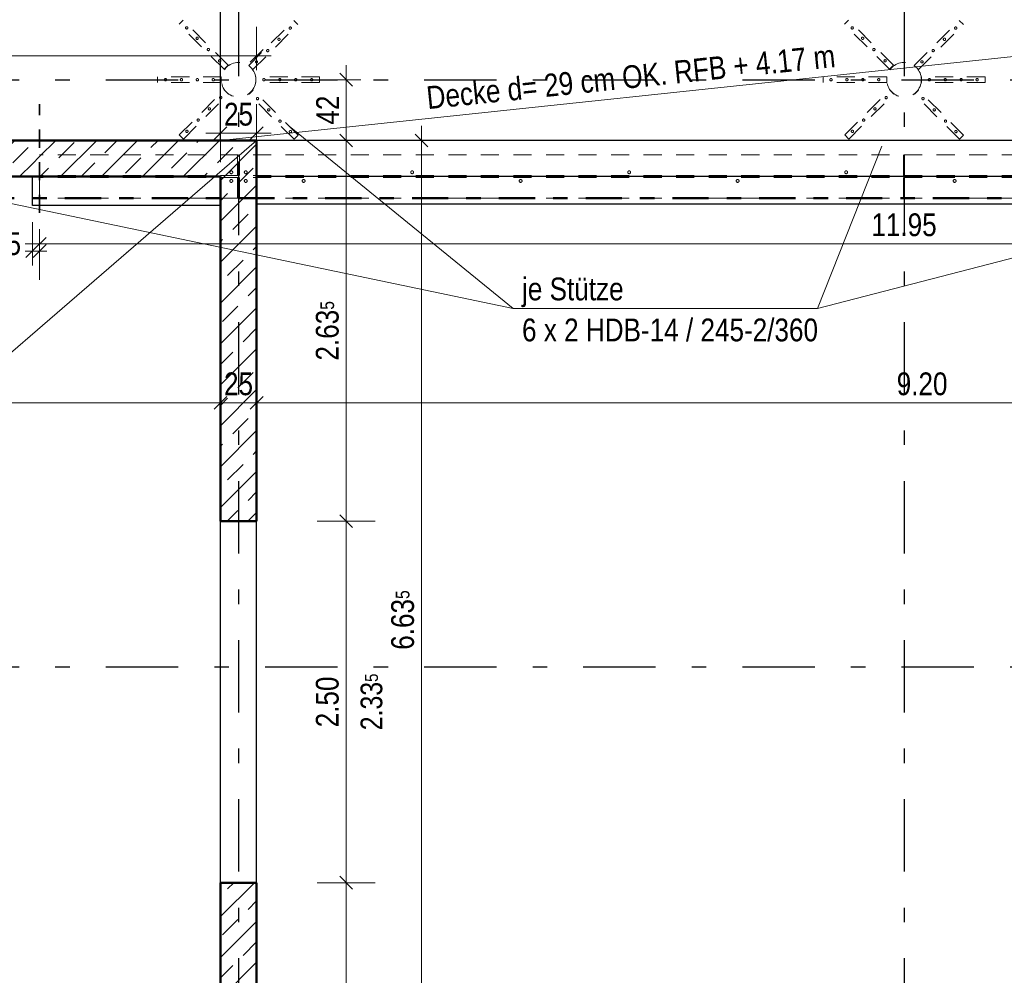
# Model space of a CAD drawing. Header units: millimetres. Extents: x 0 to 102, y -15 to 47.
# Tile 58 of 103: x 24.44 to 31.25, y 30.09 to 36.7. Entities that reach past the tile are written whole.
import ezdxf

# ---------------------------------------------------------------- set-up
doc = ezdxf.new("R2010")
doc.units = ezdxf.units.MM
for name, pattern in [('DASHDOT', [1, 0.5, -0.25, 0, -0.25]), ('DASHDOTX2', [2, 1, -0.5, 0, -0.5]), ('HIDDEN', [0.375, 0.25, -0.125])]:
    doc.linetypes.add(name, pattern=pattern)
doc.layers.add('Achsen', color=7, linetype='Continuous', lineweight=20)
doc.layers.add('Schraffuren', color=7, linetype='Continuous', lineweight=20)
doc.styles.add('Arial Narrow', font='ARIALN.TTF')
doc.dimstyles.new('Arch_Strakon_dimstyle', dxfattribs={"dimtxt": 15.75, "dimasz": 1, "dimexe": 1.25, "dimexo": 0.0625, "dimgap": 1, "dimtad": 0, "dimzin": 12, "dimdsep": 46, "dimtxsty": 'Arial Narrow', "dimblk": 'Arrowhead_Tick', "dimsah": 1, "dimcen": 0, "dimse1": 1, "dimse2": 1, "dimclrd": 6, "dimclrt": 2, "dimazin": 0, "dimtfac": 1, "dimtdec": 4, "dimtmove": 0, "dimatfit": 3, "dimldrblk": 'NONE', "dimfxl": 1, "dimtvp": 1, "dimtolj": 1, "dimtzin": 0, "dimlwd": 13, "dimarcsym": 2})
pattern_1 = [(45, (0, 0), (-0.1414214, 0.1414214), [0.15, -0.1]), (45, (-0.07071, 0.07071), (-0.1414214, 0.1414214), [])]

# ---------------------------------------------------------------- blocks, each defined once
blk = doc.blocks.new('Arrowhead_Tick')
at = {"color": 0, "linetype": 'Continuous', "lineweight": -2}
for p, q in [((0, 20), (0, -10)), ((-1, 0), (0, 0)), ((10, 0), (0, 0))]:
    blk.add_line(p, q, dxfattribs=at)
at = {"color": 2, "linetype": 'Continuous', "lineweight": 35}
blk.add_line((4.42, 4.42), (-4.42, -4.42), dxfattribs=at)
blk = doc.blocks.new('*D74')
at = {"layer": 'Achsen', "color": 6, "linetype": 'Continuous', "lineweight": 13}
blk.add_line((8.6453, 34.05), (25.8203, 34.05), dxfattribs=at)
at = {"layer": 'Defpoints', "color": 0}
for p in [(8.6353, 35.4731), (25.8303, 34.05), (25.8303, 33.2318)]:
    blk.add_point(p, dxfattribs=at)
at = {"layer": 'Achsen', "color": 6, "lineweight": 13, "xscale": 0.01, "yscale": 0.01, "zscale": 0.01}
blk.add_blockref('Arrowhead_Tick', (25.8303, 34.05), dxfattribs=at)
at = {"layer": 'Achsen', "color": 6, "lineweight": 13, "xscale": 0.01, "yscale": 0.01, "zscale": 0.01, "rotation": 180}
blk.add_blockref('Arrowhead_Tick', (8.6353, 34.05), dxfattribs=at)
at = {"layer": 'Achsen', "color": 2, "lineweight": 35, "insert": (17.2328, 34.1804), "char_height": 0.1575, "attachment_point": 5, "style": 'Arial Narrow'}
blk.add_mtext('\\A1;17.19{\\A1;\\H.6x;\\S5;}', dxfattribs=at)
blk = doc.blocks.new('_None')
blk = doc.blocks.new('*D75')
at = {"layer": 'Achsen', "color": 6, "linetype": 'Continuous', "lineweight": 13}
blk.add_line((25.8403, 34.05), (26.0703, 34.05), dxfattribs=at)
at = {"layer": 'Defpoints', "color": 0}
for p in [(26.0803, 34.05), (25.8303, 33.2318), (26.0803, 33.2318)]:
    blk.add_point(p, dxfattribs=at)
at = {"layer": 'Achsen', "color": 6, "lineweight": 13, "xscale": 0.01, "yscale": 0.01, "zscale": 0.01}
blk.add_blockref('Arrowhead_Tick', (26.0803, 34.05), dxfattribs=at)
at = {"layer": 'Achsen', "color": 6, "lineweight": 13, "xscale": 0.01, "yscale": 0.01, "zscale": 0.01, "rotation": 180}
blk.add_blockref('Arrowhead_Tick', (25.8303, 34.05), dxfattribs=at)
at = {"layer": 'Achsen', "color": 2, "lineweight": 35, "insert": (25.9553, 34.1804), "char_height": 0.1575, "attachment_point": 5, "style": 'Arial Narrow'}
blk.add_mtext('\\A1;25', dxfattribs=at)
blk = doc.blocks.new('*D76')
at = {"layer": 'Achsen', "color": 6, "linetype": 'Continuous', "lineweight": 13}
blk.add_line((26.0903, 34.05), (35.2707, 34.05), dxfattribs=at)
at = {"layer": 'Defpoints', "color": 0}
for p in [(35.2807, 35.8645), (35.2807, 34.05), (26.0803, 33.2318)]:
    blk.add_point(p, dxfattribs=at)
at = {"layer": 'Achsen', "color": 6, "lineweight": 13, "xscale": 0.01, "yscale": 0.01, "zscale": 0.01}
blk.add_blockref('Arrowhead_Tick', (35.2807, 34.05), dxfattribs=at)
at = {"layer": 'Achsen', "color": 6, "lineweight": 13, "xscale": 0.01, "yscale": 0.01, "zscale": 0.01, "rotation": 180}
blk.add_blockref('Arrowhead_Tick', (26.0803, 34.05), dxfattribs=at)
at = {"layer": 'Achsen', "color": 2, "lineweight": 35, "insert": (30.6805, 34.1804), "char_height": 0.1575, "attachment_point": 5, "style": 'Arial Narrow'}
blk.add_mtext('\\A1;9.20', dxfattribs=at)
blk = doc.blocks.new('*D89')
at = {"layer": 'Achsen', "color": 6, "linetype": 'Continuous', "lineweight": 13}
blk.add_line((26.7, 24.4921), (26.7, 30.7218), dxfattribs=at)
at = {"layer": 'Defpoints', "color": 0}
for p in [(26.0803, 30.7318), (26.7, 30.7318), (26.0803, 24.4821)]:
    blk.add_point(p, dxfattribs=at)
at = {"layer": 'Achsen', "color": 6, "lineweight": 13, "xscale": 0.01, "yscale": 0.01, "zscale": 0.01}
for p, rotation in [((26.7, 30.7318), 90), ((26.7, 24.4821), 270)]:
    blk.add_blockref('Arrowhead_Tick', p, dxfattribs=dict(at, rotation=rotation))
at = {"layer": 'Achsen', "color": 2, "lineweight": 35, "insert": (26.5696, 27.6069), "char_height": 0.1575, "attachment_point": 5, "rotation": 90, "style": 'Arial Narrow'}
blk.add_mtext('\\A1;6.25', dxfattribs=at)
blk = doc.blocks.new('*D90')
at = {"layer": 'Achsen', "color": 6, "linetype": 'Continuous', "lineweight": 13}
blk.add_line((26.7, 33.2418), (26.7, 35.8545), dxfattribs=at)
at = {"layer": 'Defpoints', "color": 0}
for p in [(26.0803, 35.8645), (26.7, 35.8645), (26.0803, 33.2318)]:
    blk.add_point(p, dxfattribs=at)
at = {"layer": 'Achsen', "color": 6, "lineweight": 13, "xscale": 0.01, "yscale": 0.01, "zscale": 0.01}
for p, rotation in [((26.7, 35.8645), 89.99999999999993), ((26.7, 33.2318), 269.9999999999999)]:
    blk.add_blockref('Arrowhead_Tick', p, dxfattribs=dict(at, rotation=rotation))
at = {"layer": 'Achsen', "color": 2, "lineweight": 35, "insert": (26.5696, 34.5481), "char_height": 0.1575, "attachment_point": 5, "rotation": 90, "style": 'Arial Narrow'}
blk.add_mtext('\\A1;2.63{\\A1;\\H.6x;\\S5;}', dxfattribs=at)
blk = doc.blocks.new('*D91')
at = {"layer": 'Achsen', "color": 6, "linetype": 'Continuous', "lineweight": 13}
blk.add_line((26.7, 35.8745), (26.7, 36.2745), dxfattribs=at)
at = {"layer": 'Defpoints', "color": 0}
for p in [(25.9557, 36.2845), (26.7, 36.2845), (26.0803, 35.8645)]:
    blk.add_point(p, dxfattribs=at)
at = {"layer": 'Achsen', "color": 6, "lineweight": 13, "xscale": 0.01, "yscale": 0.01, "zscale": 0.01}
for p, rotation in [((26.7, 36.2845), 90), ((26.7, 35.8645), 270)]:
    blk.add_blockref('Arrowhead_Tick', p, dxfattribs=dict(at, rotation=rotation))
at = {"layer": 'Achsen', "color": 2, "lineweight": 35, "insert": (26.5709, 36.0745), "char_height": 0.1575, "attachment_point": 5, "rotation": 90, "style": 'Arial Narrow'}
blk.add_mtext('\\A1;42', dxfattribs=at)
blk = doc.blocks.new('*D148')
at = {"layer": 'Achsen', "color": 6, "linetype": 'Continuous', "lineweight": 13}
blk.add_line((8.3953, 37.7557), (26.0703, 37.7557), dxfattribs=at)
at = {"layer": 'Defpoints', "color": 0}
for p in [(26.0803, 37.7557), (8.3853, 35.8645), (26.0803, 30.7318)]:
    blk.add_point(p, dxfattribs=at)
at = {"layer": 'Achsen', "color": 6, "lineweight": 13, "xscale": 0.01, "yscale": 0.01, "zscale": 0.01}
blk.add_blockref('Arrowhead_Tick', (26.0803, 37.7557), dxfattribs=at)
at = {"layer": 'Achsen', "color": 6, "lineweight": 13, "xscale": 0.01, "yscale": 0.01, "zscale": 0.01, "rotation": 180}
blk.add_blockref('Arrowhead_Tick', (8.3853, 37.7557), dxfattribs=at)
at = {"layer": 'Achsen', "color": 2, "lineweight": 35, "insert": (17.2328, 37.8861), "char_height": 0.1575, "attachment_point": 5, "style": 'Arial Narrow'}
blk.add_mtext('\\A1;17.69{\\A1;\\H.6x;\\S5;}', dxfattribs=at)
blk = doc.blocks.new('*D151')
at = {"layer": 'Achsen', "color": 6, "linetype": 'Continuous', "lineweight": 13}
blk.add_line((27.2208, 29.2418), (27.2208, 35.8545), dxfattribs=at)
at = {"layer": 'Defpoints', "color": 0}
for p in [(25.8303, 35.8645), (27.2208, 35.8645), (26.0803, 29.2318)]:
    blk.add_point(p, dxfattribs=at)
at = {"layer": 'Achsen', "color": 6, "lineweight": 13, "xscale": 0.01, "yscale": 0.01, "zscale": 0.01}
for p, rotation in [((27.2208, 35.8645), 89.99999999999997), ((27.2208, 29.2318), 269.9999999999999)]:
    blk.add_blockref('Arrowhead_Tick', p, dxfattribs=dict(at, rotation=rotation))
at = {"layer": 'Achsen', "color": 2, "lineweight": 35, "insert": (27.0904, 32.5481), "char_height": 0.1575, "attachment_point": 5, "rotation": 90, "style": 'Arial Narrow'}
blk.add_mtext('\\A1;6.63{\\A1;\\H.6x;\\S5;}', dxfattribs=at)
blk = doc.blocks.new('*D153')
at = {"layer": 'Achsen', "color": 6, "linetype": 'Continuous', "lineweight": 13}
blk.add_line((26.7, 30.7418), (26.7, 33.2218), dxfattribs=at)
at = {"layer": 'Defpoints', "color": 0}
for p in [(26.0803, 33.2318), (26.7, 33.2318), (26.0803, 30.7318)]:
    blk.add_point(p, dxfattribs=at)
at = {"layer": 'Achsen', "color": 6, "lineweight": 13, "xscale": 0.01, "yscale": 0.01, "zscale": 0.01}
for p, rotation in [((26.7, 33.2318), 90), ((26.7, 30.7318), 270)]:
    blk.add_blockref('Arrowhead_Tick', p, dxfattribs=dict(at, rotation=rotation))
at = {"layer": 'Achsen', "color": 2, "lineweight": 35, "insert": (26.5696, 31.9818), "char_height": 0.1575, "attachment_point": 5, "rotation": 90, "style": 'Arial Narrow'}
blk.add_mtext('\\A1;2.50', dxfattribs=at)
blk = doc.blocks.new('*D214')
at = {"layer": 'Achsen', "color": 6, "linetype": 'Continuous', "lineweight": 13}
blk.add_line((21.1657, 36.45), (26.0703, 36.45), dxfattribs=at)
at = {"layer": 'Defpoints', "color": 0}
for p in [(26.0803, 36.45), (21.1557, 35.8645), (26.0803, 35.8645)]:
    blk.add_point(p, dxfattribs=at)
at = {"layer": 'Achsen', "color": 6, "lineweight": 13, "xscale": 0.01, "yscale": 0.01, "zscale": 0.01}
blk.add_blockref('Arrowhead_Tick', (26.0803, 36.45), dxfattribs=at)
at = {"layer": 'Achsen', "color": 6, "lineweight": 13, "xscale": 0.01, "yscale": 0.01, "zscale": 0.01, "rotation": 180}
blk.add_blockref('Arrowhead_Tick', (21.1557, 36.45), dxfattribs=at)
at = {"layer": 'Achsen', "color": 2, "lineweight": 35, "insert": (23.618, 36.5804), "char_height": 0.1575, "attachment_point": 5, "style": 'Arial Narrow'}
blk.add_mtext('\\A1;4.92{\\A1;\\H.6x;\\S5;}', dxfattribs=at)
blk = doc.blocks.new('*D266')
at = {"layer": 'Achsen', "color": 6, "linetype": 'Continuous', "lineweight": 13}
blk.add_line((25.8403, 35.9145), (26.0703, 35.9145), dxfattribs=at)
at = {"layer": 'Defpoints', "color": 0}
for p in [(26.0803, 35.9145), (25.8303, 35.8645), (26.0803, 35.8645)]:
    blk.add_point(p, dxfattribs=at)
at = {"layer": 'Achsen', "color": 6, "lineweight": 13, "xscale": 0.01, "yscale": 0.01, "zscale": 0.01}
for p, rotation in [((26.0803, 35.9145), 359.9999999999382), ((25.8303, 35.9145), 179.9999999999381)]:
    blk.add_blockref('Arrowhead_Tick', p, dxfattribs=dict(at, rotation=rotation))
at = {"layer": 'Achsen', "color": 2, "lineweight": 35, "insert": (25.9553, 36.0449), "char_height": 0.1575, "attachment_point": 5, "style": 'Arial Narrow'}
blk.add_mtext('\\A1;25', dxfattribs=at)
blk = doc.blocks.new('*D400')
at = {"layer": 'Achsen', "color": 6, "linetype": 'Continuous', "lineweight": 13}
for p, q in [((24.5203, 35.1), (24.5103, 35.1)), ((24.5303, 35.1), (24.5803, 35.1)), ((24.5903, 35.1), (24.6003, 35.1))]:
    blk.add_line(p, q, dxfattribs=at)
at = {"layer": 'Defpoints', "color": 0}
for p in [(24.5803, 35.4645), (24.5303, 35.4145), (24.5803, 35.1)]:
    blk.add_point(p, dxfattribs=at)
at = {"layer": 'Achsen', "color": 6, "lineweight": 13, "xscale": 0.01, "yscale": 0.01, "zscale": 0.01}
blk.add_blockref('Arrowhead_Tick', (24.5303, 35.1), dxfattribs=at)
at = {"layer": 'Achsen', "color": 6, "lineweight": 13, "xscale": 0.01, "yscale": 0.01, "zscale": 0.01, "rotation": 180}
blk.add_blockref('Arrowhead_Tick', (24.5803, 35.1), dxfattribs=at)
at = {"layer": 'Achsen', "color": 2, "lineweight": 35, "insert": (24.4019, 35.15), "char_height": 0.1575, "attachment_point": 5, "style": 'Arial Narrow'}
blk.add_mtext('\\A1;5', dxfattribs=at)
blk = doc.blocks.new('*D401')
at = {"layer": 'Achsen', "color": 6, "linetype": 'Continuous', "lineweight": 13}
blk.add_line((24.5903, 35.15), (36.5207, 35.15), dxfattribs=at)
at = {"layer": 'Defpoints', "color": 0}
for p in [(24.5803, 35.4645), (36.5307, 35.4645), (36.5307, 35.15)]:
    blk.add_point(p, dxfattribs=at)
at = {"layer": 'Achsen', "color": 6, "lineweight": 13, "xscale": 0.01, "yscale": 0.01, "zscale": 0.01}
blk.add_blockref('Arrowhead_Tick', (36.5307, 35.15), dxfattribs=at)
at = {"layer": 'Achsen', "color": 6, "lineweight": 13, "xscale": 0.01, "yscale": 0.01, "zscale": 0.01, "rotation": 180}
blk.add_blockref('Arrowhead_Tick', (24.5803, 35.15), dxfattribs=at)
at = {"layer": 'Achsen', "color": 2, "lineweight": 35, "insert": (30.5555, 35.2804), "char_height": 0.1575, "attachment_point": 5, "style": 'Arial Narrow'}
blk.add_mtext('\\A1;11.95', dxfattribs=at)
blk = doc.blocks.new('*D516')
at = {"color": 6, "linetype": 'Continuous', "lineweight": 13}
blk.add_line((6.9739, 30.2045), (6.9739, 32.2145), dxfattribs=at)
at = {"layer": 'Defpoints', "color": 0}
for p in [(6.9739, 32.2245), (28.0761, 32.2245), (7.2651, 30.1945)]:
    blk.add_point(p, dxfattribs=at)
at = {"color": 6, "lineweight": 13, "xscale": 0.01, "yscale": 0.01, "zscale": 0.01}
for p, rotation in [((6.9739, 32.2245), 89.99999999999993), ((6.9739, 30.1945), 269.9999999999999)]:
    blk.add_blockref('Arrowhead_Tick', p, dxfattribs=dict(at, rotation=rotation))
at = {"color": 2, "lineweight": 35, "insert": (6.8435, 31.2095), "char_height": 0.1575, "attachment_point": 5, "rotation": 90, "style": 'Arial Narrow'}
blk.add_mtext('\\A1;2.03', dxfattribs=at)
blk = doc.blocks.new('*D568')
at = {"color": 6, "linetype": 'Continuous', "lineweight": 13}
blk.add_line((6.9739, 32.2345), (6.9739, 34.2445), dxfattribs=at)
at = {"layer": 'Defpoints', "color": 0}
for p in [(6.9739, 34.2545), (7.2651, 34.2545), (28.0761, 32.2245)]:
    blk.add_point(p, dxfattribs=at)
at = {"color": 6, "lineweight": 13, "xscale": 0.01, "yscale": 0.01, "zscale": 0.01}
for p, rotation in [((6.9739, 34.2545), 90.0000000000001), ((6.9739, 32.2245), 270.0000000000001)]:
    blk.add_blockref('Arrowhead_Tick', p, dxfattribs=dict(at, rotation=rotation))
at = {"color": 2, "lineweight": 35, "insert": (6.8435, 33.2395), "char_height": 0.1575, "attachment_point": 5, "rotation": 90, "style": 'Arial Narrow'}
blk.add_mtext('\\A1;2.03', dxfattribs=at)

msp = doc.modelspace()

# ---------------------------------------------------------------- hatches: boundary and pattern name
at = {"layer": 'Schraffuren', "lineweight": 13}
h = msp.add_hatch(dxfattribs=at)
h.set_pattern_fill('bB', color=6, scale=0.01, angle=45, style=0, pattern_type=2)
h.set_pattern_definition(pattern_1)
h.paths.add_polyline_path([(24.5302999, 35.8644703), (24.5302999, 35.6144708), (21.1552999, 35.6144708), (21.1552999, 35.8644708)])
h = msp.add_hatch(dxfattribs=at)
h.set_pattern_fill('bB', color=6, scale=0.01, angle=45, style=0, pattern_type=2)
h.set_pattern_definition(pattern_1)
h.paths.add_polyline_path([(24.5802999, 35.8644703), (24.5802999, 35.6144708), (24.5302999, 35.6144708), (24.5302999, 35.8644703)])
h = msp.add_hatch(dxfattribs=at)
h.set_pattern_fill('bB', color=6, scale=0.01, angle=45, style=0, pattern_type=2)
h.set_pattern_definition(pattern_1)
h.paths.add_polyline_path([(25.8302999, 35.8644708), (25.8302999, 35.6144708), (24.5802999, 35.6144708), (24.5802999, 35.8644703)])
h = msp.add_hatch(dxfattribs=at)
h.set_pattern_fill('bB', color=6, scale=0.01, angle=45, style=0, pattern_type=2)
h.set_pattern_definition(pattern_1)
h.paths.add_polyline_path([(26.0802999, 35.8644708), (26.0802999, 33.2317676), (25.8302999, 33.2317676), (25.8302999, 35.8644708)])
h = msp.add_hatch(dxfattribs=at)
h.set_pattern_fill('bB', color=6, scale=0.01, angle=45, style=0, pattern_type=2)
h.set_pattern_definition(pattern_1)
h.paths.add_polyline_path([(26.0802999, 30.7317676), (26.0802999, 24.4820998), (25.8302999, 24.4820998), (25.8302999, 30.7317676)])

# ---------------------------------------------------------------- linework, layer by layer
at = {"color": 6, "linetype": 'HIDDEN', "lineweight": 13, "ltscale": 0.5}
for p, q in [((25.5441911, 36.6677229), (25.5724753, 36.6960071)), ((25.7280388, 36.5404436), (25.5724753, 36.6960071)), ((26.1820014, 36.5390294), (26.3375649, 36.6945929)), ((26.3658492, 36.6663087), (26.3375649, 36.6945929)), ((30.1441967, 36.6677229), (30.172481, 36.6960071)), ((30.3280444, 36.5404436), (30.172481, 36.6960071)), ((30.782007, 36.5390294), (30.9375705, 36.6945929)), ((30.9658548, 36.6663087), (30.9375705, 36.6945929)), ((25.6997546, 36.5121594), (25.5441911, 36.6677229)), ((26.2102857, 36.5107452), (26.3658492, 36.6663087)), ((30.2997602, 36.5121594), (30.1441967, 36.6677229)), ((30.8102913, 36.5107452), (30.9658548, 36.6663087)), ((25.8553181, 36.3565959), (25.6997546, 36.5121594)), ((25.8836023, 36.3848802), (25.7280388, 36.5404436)), ((26.0264379, 36.3834659), (26.1820014, 36.5390294)), ((26.0547222, 36.3551817), (26.2102857, 36.5107452)), ((30.4553237, 36.3565959), (30.2997602, 36.5121594)), ((30.4836079, 36.3848802), (30.3280444, 36.5404436)), ((30.6264435, 36.3834659), (30.782007, 36.5390294)), ((30.6547278, 36.3551817), (30.8102913, 36.5107452)), ((25.8553181, 36.3565959), (25.8836023, 36.3848802)), ((26.0547222, 36.3551817), (26.0264379, 36.3834659)), ((30.4553237, 36.3565959), (30.4836079, 36.3848802)), ((30.6547278, 36.3551817), (30.6264435, 36.3834659)), ((25.6157272, 36.304471), (25.3957272, 36.304471)), ((25.3957272, 36.264471), (25.3957272, 36.304471)), ((25.8357272, 36.304471), (25.6157272, 36.304471)), ((25.8357272, 36.264471), (25.8357272, 36.304471)), ((26.2957272, 36.304471), (26.0757272, 36.304471)), ((26.0757272, 36.264471), (26.0757272, 36.304471)), ((26.5157272, 36.304471), (26.2957272, 36.304471)), ((26.5157272, 36.264471), (26.5157272, 36.304471)), ((30.2157328, 36.304471), (29.9957328, 36.304471)), ((29.9957328, 36.264471), (29.9957328, 36.304471)), ((30.4357328, 36.304471), (30.2157328, 36.304471)), ((30.4357328, 36.264471), (30.4357328, 36.304471)), ((30.8957328, 36.304471), (30.6757328, 36.304471)), ((30.6757328, 36.264471), (30.6757328, 36.304471)), ((31.1157328, 36.304471), (30.8957328, 36.304471)), ((31.1157328, 36.264471), (31.1157328, 36.304471)), ((25.6157272, 36.264471), (25.3957272, 36.264471)), ((25.8357272, 36.264471), (25.6157272, 36.264471)), ((25.7011688, 36.0581968), (25.8567323, 36.2137603)), ((25.8850165, 36.185476), (25.8567323, 36.2137603)), ((26.0278521, 36.1840618), (26.0561364, 36.2123461)), ((26.2116999, 36.0567826), (26.0561364, 36.2123461)), ((26.2957272, 36.264471), (26.0757272, 36.264471)), ((26.5157272, 36.264471), (26.2957272, 36.264471)), ((30.2157328, 36.264471), (29.9957328, 36.264471)), ((30.4357328, 36.264471), (30.2157328, 36.264471)), ((30.3011744, 36.0581968), (30.4567379, 36.2137603)), ((30.4850222, 36.185476), (30.4567379, 36.2137603)), ((30.6278577, 36.1840618), (30.656142, 36.2123461)), ((30.8117055, 36.0567826), (30.656142, 36.2123461)), ((30.8957328, 36.264471), (30.6757328, 36.264471)), ((31.1157328, 36.264471), (30.8957328, 36.264471)), ((25.729453, 36.0299125), (25.8850165, 36.185476)), ((26.1834156, 36.0284983), (26.0278521, 36.1840618)), ((30.3294587, 36.0299125), (30.4850222, 36.185476)), ((30.7834212, 36.0284983), (30.6278577, 36.1840618)), ((25.5456053, 35.9026333), (25.7011688, 36.0581968)), ((25.5738896, 35.8743491), (25.729453, 36.0299125)), ((26.3389791, 35.8729348), (26.1834156, 36.0284983)), ((26.3672634, 35.9012191), (26.2116999, 36.0567826)), ((30.1456109, 35.9026333), (30.3011744, 36.0581968)), ((30.1738952, 35.8743491), (30.3294587, 36.0299125)), ((30.9389847, 35.8729348), (30.7834212, 36.0284983)), ((30.967269, 35.9012191), (30.8117055, 36.0567826)), ((25.5738896, 35.8743491), (25.5456053, 35.9026333)), ((26.3389791, 35.8729348), (26.3672634, 35.9012191)), ((30.1738952, 35.8743491), (30.1456109, 35.9026333)), ((30.9389847, 35.8729348), (30.967269, 35.9012191)), ((36.5306896, 35.7644708), (24.5802999, 35.7644708)), ((25.9477999, 35.6514708), (25.9477999, 35.7644708)), ((25.9627999, 35.6514708), (25.9627999, 35.7644708)), ((30.5514959, 35.6514708), (30.5514959, 35.7644708)), ((30.5594959, 35.6514708), (30.5594959, 35.7644708)), ((36.5306896, 35.6214708), (24.5802999, 35.6214708)), ((24.5802999, 35.4644708), (24.5802999, 35.6144708)), ((36.5306896, 35.6074708), (24.5802999, 35.6074708)), ((25.9627999, 35.6514708), (25.9477999, 35.6514708)), ((25.9477999, 35.6214708), (25.9477999, 35.6514708)), ((25.9477999, 35.5774708), (25.9477999, 35.6074708)), ((25.9627999, 35.6214708), (25.9627999, 35.6514708)), ((25.9627999, 35.5774708), (25.9627999, 35.6074708)), ((30.5594959, 35.6514708), (30.5514959, 35.6514708)), ((30.5514959, 35.6214708), (30.5514959, 35.6514708)), ((30.5514959, 35.5774708), (30.5514959, 35.6074708)), ((30.5594959, 35.6214708), (30.5594959, 35.6514708)), ((30.5594959, 35.5774708), (30.5594959, 35.6074708)), ((25.9627999, 35.5774708), (25.9477999, 35.5774708)), ((25.9477999, 35.4644708), (25.9477999, 35.5774708)), ((25.9627999, 35.4644708), (25.9627999, 35.5774708)), ((30.5594959, 35.5774708), (30.5514959, 35.5774708)), ((30.5514959, 35.4644708), (30.5514959, 35.5774708)), ((30.5594959, 35.4644708), (30.5594959, 35.5774708)), ((36.5306896, 35.4644708), (24.5802999, 35.4644708))]:
    msp.add_line(p, q, dxfattribs=at)
at = {"color": 2, "linetype": 'HIDDEN', "lineweight": 35, "ltscale": 0.5}
msp.add_line((24.5802999, 35.3644708), (24.5802999, 36.1144708), dxfattribs=at)
at = {"color": 4, "linetype": 'Continuous', "lineweight": 50}
for p, q in [((24.5302999, 35.8644703), (21.1552999, 35.864469)), ((24.5802999, 35.8644703), (24.5302999, 35.8644703)), ((25.8302999, 35.8644708), (24.5802999, 35.8644703)), ((26.0802999, 35.8644708), (25.8302999, 35.8644708)), ((26.0802999, 33.2317676), (26.0802999, 35.8644708)), ((24.5302999, 35.6144708), (21.1552999, 35.6144708)), ((24.5802999, 35.6144708), (24.5302999, 35.6144708)), ((25.8302999, 35.6144708), (24.5802999, 35.6144708)), ((25.8302985, 33.2317676), (25.8302985, 35.6144708)), ((26.0802999, 33.2317676), (25.8302999, 33.2317676)), ((25.8302985, 29.2317112), (25.8302985, 30.7317676)), ((26.0802999, 30.7317676), (25.8302999, 30.7317676)), ((26.0802999, 24.4820998), (26.0802999, 30.7317676))]:
    msp.add_line(p, q, dxfattribs=at)
at = {"color": 4, "linetype": 'DASHDOT', "lineweight": 50, "ltscale": 0.5}
msp.add_line((24.154992, 35.4644708), (37.142332, 35.4644708), dxfattribs=at)
at = {"color": 6, "linetype": 'HIDDEN', "lineweight": 13, "ltscale": 0.5}
for centre, radius in [((25.5972241, 36.6429741), 0.008), ((26.3128161, 36.6415599), 0.008), ((30.1972297, 36.6429741), 0.008), ((30.9128218, 36.6415599), 0.008), ((25.669349, 36.5708492), 0.008), ((26.2350344, 36.5637782), 0.008), ((30.2693546, 36.5708492), 0.008), ((30.83504, 36.5637782), 0.008), ((25.7471307, 36.4930675), 0.008), ((26.1572527, 36.4859964), 0.008), ((30.3471363, 36.4930675), 0.008), ((30.7572583, 36.4859964), 0.008), ((25.8249125, 36.4152857), 0.008), ((26.0794709, 36.4082147), 0.008), ((30.4249181, 36.4152857), 0.008), ((30.6794765, 36.4082147), 0.008), ((25.9557272, 36.284471), 0.12), ((30.5557328, 36.284471), 0.12), ((25.4507272, 36.284471), 0.008), ((25.5607272, 36.284471), 0.008), ((25.6707272, 36.284471), 0.008), ((25.7807272, 36.284471), 0.008), ((26.1307272, 36.284471), 0.008), ((26.2407272, 36.284471), 0.008), ((26.3507272, 36.284471), 0.008), ((26.4607272, 36.284471), 0.008), ((30.0507328, 36.284471), 0.008), ((30.1607328, 36.284471), 0.008), ((30.2707328, 36.284471), 0.008), ((30.3807328, 36.284471), 0.008), ((30.7307328, 36.284471), 0.008), ((30.8407328, 36.284471), 0.008), ((30.9507328, 36.284471), 0.008), ((31.0607328, 36.284471), 0.008), ((25.8319835, 36.1607273), 0.008), ((26.086542, 36.1536562), 0.008), ((30.4319891, 36.1607273), 0.008), ((30.6865476, 36.1536562), 0.008), ((25.7542018, 36.0829456), 0.008), ((26.1643237, 36.0758745), 0.008), ((30.3542074, 36.0829456), 0.008), ((30.7643293, 36.0758745), 0.008), ((25.67642, 36.0051638), 0.008), ((26.2421055, 35.9980927), 0.008), ((30.2764257, 36.0051638), 0.008), ((30.8421111, 35.9980927), 0.008), ((25.5986383, 35.9273821), 0.008), ((26.3142304, 35.9259679), 0.008), ((30.1986439, 35.9273821), 0.008), ((30.914236, 35.9259679), 0.008), ((25.9052999, 35.6444708), 0.01), ((26.0052999, 35.6444708), 0.01), ((27.1552999, 35.6444708), 0.01), ((28.6552999, 35.6444708), 0.01), ((30.1552999, 35.6444708), 0.01), ((25.9052999, 35.5844708), 0.01), ((26.0052999, 35.5844708), 0.01), ((26.4052999, 35.5844708), 0.01), ((27.9052999, 35.5844708), 0.01), ((29.4052999, 35.5844708), 0.01), ((30.9052999, 35.5844708), 0.01)]:
    msp.add_circle(centre, radius, dxfattribs=at)
at = {"color": 9, "linetype": 'Continuous', "lineweight": 0}
msp.add_circle((28.0761434, 32.224471), 0.00111, dxfattribs=at)
at = {"layer": 'Achsen', "color": 3, "linetype": 'DASHDOTX2', "lineweight": 25, "ltscale": 0.5}
for p, q in [((25.9556957, 39.0086435), (25.9556957, 11.9806051)), ((30.5556957, 39.0086435), (30.5556957, 11.9806051)), ((5.2386957, 36.284471), (50.913591, 36.284471)), ((5.2386957, 32.224471), (50.913591, 32.224471))]:
    msp.add_line(p, q, dxfattribs=at)
at = {"layer": 'Achsen', "color": 3, "linetype": 'Continuous', "lineweight": 25}
for p, q in [((25.8302985, 35.8644708), (25.8302985, 36.8644743)), ((35.0306918, 35.8644743), (26.0802999, 35.8644708)), ((24.5302999, 35.4144708), (24.5302999, 35.6144708)), ((35.0306918, 35.6144708), (26.0802999, 35.6144708)), ((25.8302999, 35.4144708), (24.5302999, 35.4144708)), ((35.0306918, 35.4244708), (26.0802999, 35.4244708)), ((25.8302985, 30.7317676), (25.8302985, 33.2317676)), ((26.0802999, 30.7317676), (26.0802999, 33.2317676))]:
    msp.add_line(p, q, dxfattribs=at)
at = {"layer": 'Achsen', "color": 5, "linetype": 'Continuous', "lineweight": 18}
for p, q in [((25.8302999, 35.8644708), (35.2806918, 36.8644743)), ((27.8542613, 34.702465), (21.6708219, 35.9946142)), ((27.8542613, 34.702465), (26.3044478, 35.9629854)), ((29.9568616, 34.702465), (34.7268931, 35.9403708)), ((7.3852992, 19.7044708), (26.0802999, 35.8644708)), ((29.9568616, 34.702465), (30.4022811, 35.8255581)), ((29.9568616, 34.702465), (27.8542613, 34.702465))]:
    msp.add_line(p, q, dxfattribs=at)

# ---------------------------------------------------------------- texts
at = {"layer": 'Achsen', "color": 2, "lineweight": 35, "style": 'Arial Narrow'}
msp.add_text('Decke d= 29 cm OK. RFB + 4.17 m', height=0.1575, rotation=5.90608, dxfattribs=at).set_placement((27.2637512, 36.0806198))
for s, p in [('je Stütze', (27.9150434, 34.7589214)), ('6 x 2 HDB-14 / 245-2/360', (27.9150434, 34.4754214))]:
    msp.add_text(s, height=0.1575, dxfattribs=at).set_placement(p)
at = {"layer": 'Achsen', "color": 2, "lineweight": 35, "insert": (26.875, 31.9817676), "char_height": 0.15, "attachment_point": 5, "rotation": 90, "line_spacing_factor": 0.9, "style": 'Arial Narrow'}
msp.add_mtext('2.33{\\A1;\\H.6x;\\S5;}', dxfattribs=at)

# ---------------------------------------------------------------- dimensions: what is measured, and where the dimension line sits
at = {"lineweight": 35}
for base, p1, p2, override, picture, middle in [((6.9738705, 34.2544708), (28.0761434, 32.224471), (7.2651485, 34.2544708), {"dimscale": 0.01, "dimtxt": 15.75, "dimasz": 1, "dimgap": 5, "dimtad": 1, "dimjust": 0, "dimtih": 0, "dimtoh": 0, "dimdec": 5, "dimdsep": 46, "dimtxsty": 'Arial Narrow', "dimclrd": 6, "dimclrt": 2, "dimtix": 1, "dimtofl": 255, "dimtmove": 0, "dimatfit": 2, "dimfxl": 0, "dimfxlon": 0, "dimtvp": 31.746032, "dimlwd": 13}, '*D568', (6.9738705, 33.2394709)), ((6.9738705, 32.224471), (7.2651485, 30.1944708), (28.0761434, 32.224471), {"dimscale": 0.01, "dimtxt": 15.75, "dimasz": 1, "dimgap": 5, "dimtad": 1, "dimjust": 0, "dimtih": 0, "dimtoh": 0, "dimdec": 2, "dimdsep": 46, "dimtxsty": 'Arial Narrow', "dimclrd": 6, "dimclrt": 2, "dimtix": 1, "dimtofl": 255, "dimtmove": 0, "dimatfit": 2, "dimfxl": 0, "dimfxlon": 0, "dimtvp": 31.746032, "dimlwd": 13}, '*D516', (6.9738705, 31.2094709))]:
    dim = msp.add_linear_dim(base=base, p1=p1, p2=p2, angle=90, text='2.03', dimstyle='Arch_Strakon_dimstyle', override=override, dxfattribs=at)
    dim.commit()
    dim.dimension.update_dxf_attribs({"geometry": picture, "text_midpoint": middle, "dimtype": 160})
at = {"layer": 'Achsen', "lineweight": 35}
for base, p1, p2, text, override, picture, middle in [((26.0802999, 37.7557019), (8.3852999, 35.8644642), (26.0802999, 30.7317676), '17.69{\\A1;\\H.6x;\\S5;}', {"dimscale": 0.01, "dimtxt": 15.75, "dimasz": 1, "dimgap": 5, "dimtad": 1, "dimjust": 0, "dimtih": 0, "dimtoh": 0, "dimdec": 5, "dimdsep": 46, "dimtxsty": 'Arial Narrow', "dimclrd": 6, "dimclrt": 2, "dimtix": 1, "dimtofl": 255, "dimtmove": 0, "dimatfit": 2, "dimfxl": 0, "dimfxlon": 0, "dimtvp": 31.746032, "dimlwd": 13}, '*D148', (17.2327999, 37.7557019)), ((26.0802999, 36.45), (21.1556662, 35.864469), (26.0802999, 35.8644708), '4.92{\\A1;\\H.6x;\\S5;}', {"dimscale": 0.01, "dimtxt": 15.75, "dimasz": 1, "dimgap": 5, "dimtad": 1, "dimjust": 0, "dimtih": 0, "dimtoh": 0, "dimdec": 5, "dimdsep": 46, "dimtxsty": 'Arial Narrow', "dimclrd": 6, "dimclrt": 2, "dimtix": 1, "dimtofl": 255, "dimtmove": 0, "dimatfit": 2, "dimfxl": 0, "dimfxlon": 0, "dimtvp": 31.746032, "dimlwd": 13}, '*D214', (23.6179831, 36.45)), ((26.0802999, 35.9144708), (25.8302999, 35.8644708), (26.0802999, 35.8644708), '25', {"dimscale": 0.01, "dimtxt": 15.75, "dimasz": 1, "dimgap": 5, "dimtad": 1, "dimjust": 0, "dimtih": 0, "dimtoh": 0, "dimdec": 5, "dimdsep": 46, "dimtxsty": 'Arial Narrow', "dimclrd": 6, "dimclrt": 2, "dimtix": 1, "dimtofl": 255, "dimtmove": 0, "dimatfit": 2, "dimfxl": 0, "dimfxlon": 0, "dimtvp": 31.746032, "dimlwd": 13}, '*D266', (25.9552999, 35.9144708)), ((35.2806918, 34.05), (26.0802999, 33.2317676), (35.2806918, 35.8644743), '9.20', {"dimscale": 0.01, "dimtxt": 15.75, "dimasz": 1, "dimgap": 5, "dimtad": 1, "dimjust": 0, "dimtih": 0, "dimtoh": 0, "dimdec": 5, "dimdsep": 46, "dimtxsty": 'Arial Narrow', "dimclrd": 6, "dimclrt": 2, "dimtix": 1, "dimtofl": 255, "dimtmove": 0, "dimatfit": 2, "dimfxl": 0, "dimfxlon": 0, "dimtvp": 31.746032, "dimlwd": 13}, '*D76', (30.6804959, 34.05)), ((25.8302985, 34.05), (8.6352996, 35.4730519), (25.8302985, 33.2317676), '17.19{\\A1;\\H.6x;\\S5;}', {"dimscale": 0.01, "dimtxt": 15.75, "dimasz": 1, "dimgap": 5, "dimtad": 1, "dimjust": 0, "dimtih": 0, "dimtoh": 0, "dimdec": 5, "dimdsep": 46, "dimtxsty": 'Arial Narrow', "dimclrd": 6, "dimclrt": 2, "dimtix": 1, "dimtofl": 255, "dimtmove": 0, "dimatfit": 2, "dimfxl": 0, "dimfxlon": 0, "dimtvp": 31.746032, "dimlwd": 13}, '*D74', (17.2327991, 34.05)), ((24.5802999, 35.1), (24.5302999, 35.4144708), (24.5802999, 35.4644708), '5', {"dimscale": 0.01, "dimtxt": 15.75, "dimasz": 1, "dimgap": 5, "dimtad": 1, "dimjust": 0, "dimtih": 0, "dimtoh": 0, "dimdec": 5, "dimdsep": 46, "dimtxsty": 'Arial Narrow', "dimclrd": 6, "dimclrt": 2, "dimtix": 0, "dimtofl": 255, "dimtmove": 2, "dimatfit": 2, "dimfxl": 0, "dimfxlon": 0, "dimtvp": 31.746032, "dimlwd": 13}, '*D400', (24.4019374, 35.15)), ((36.5306896, 35.15), (24.5802999, 35.4644708), (36.5306896, 35.4644708), '11.95', {"dimscale": 0.01, "dimtxt": 15.75, "dimasz": 1, "dimgap": 5, "dimtad": 1, "dimjust": 0, "dimtih": 0, "dimtoh": 0, "dimdec": 5, "dimdsep": 46, "dimtxsty": 'Arial Narrow', "dimclrd": 6, "dimclrt": 2, "dimtix": 1, "dimtofl": 255, "dimtmove": 0, "dimatfit": 2, "dimfxl": 0, "dimfxlon": 0, "dimtvp": 31.746032, "dimlwd": 13}, '*D401', (30.5554947, 35.15)), ((26.0802999, 34.05), (25.8302985, 33.2317676), (26.0802999, 33.2317676), '25', {"dimscale": 0.01, "dimtxt": 15.75, "dimasz": 1, "dimgap": 5, "dimtad": 1, "dimjust": 0, "dimtih": 0, "dimtoh": 0, "dimdec": 5, "dimdsep": 46, "dimtxsty": 'Arial Narrow', "dimclrd": 6, "dimclrt": 2, "dimtix": 1, "dimtofl": 255, "dimtmove": 0, "dimatfit": 2, "dimfxl": 0, "dimfxlon": 0, "dimtvp": 31.746032, "dimlwd": 13}, '*D75', (25.9552992, 34.05))]:
    dim = msp.add_linear_dim(base=base, p1=p1, p2=p2, text=text, dimstyle='Arch_Strakon_dimstyle', override=override, dxfattribs=at)
    dim.commit()
    dim.dimension.update_dxf_attribs({"geometry": picture, "text_midpoint": middle, "dimtype": 160})
for base, p1, p2, text, picture, middle in [((26.7, 36.284471), (26.0802999, 35.8644708), (25.9557272, 36.284471), '42', '*D91', (26.7, 36.0744709)), ((27.2207671, 35.8644708), (26.0802999, 29.2317598), (25.8302999, 35.8644708), '6.63{\\A1;\\H.6x;\\S5;}', '*D151', (27.2207671, 32.5481153)), ((26.7, 35.8644708), (26.0802999, 33.2317676), (26.0802999, 35.8644708), '2.63{\\A1;\\H.6x;\\S5;}', '*D90', (26.7, 34.5481192)), ((26.7, 33.2317676), (26.0802999, 30.7317676), (26.0802999, 33.2317676), '2.50', '*D153', (26.7, 31.9817676)), ((26.7, 30.7317676), (26.0802999, 24.4820998), (26.0802999, 30.7317676), '6.25', '*D89', (26.7, 27.6069337))]:
    dim = msp.add_linear_dim(base=base, p1=p1, p2=p2, angle=90, text=text, dimstyle='Arch_Strakon_dimstyle', override={"dimscale": 0.01, "dimtxt": 15.75, "dimasz": 1, "dimgap": 5, "dimtad": 1, "dimjust": 0, "dimtih": 0, "dimtoh": 0, "dimdec": 5, "dimdsep": 46, "dimtxsty": 'Arial Narrow', "dimclrd": 6, "dimclrt": 2, "dimtix": 1, "dimtofl": 255, "dimtmove": 0, "dimatfit": 2, "dimfxl": 0, "dimfxlon": 0, "dimtvp": 31.746032, "dimlwd": 13}, dxfattribs=at)
    dim.commit()
    dim.dimension.update_dxf_attribs({"geometry": picture, "text_midpoint": middle, "dimtype": 160})

doc.saveas('drawing.dxf')
